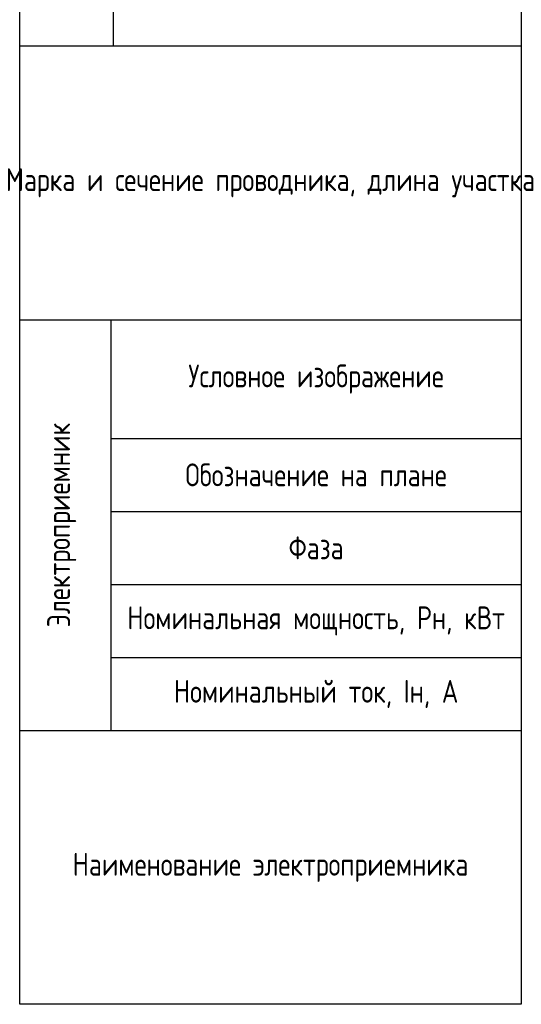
# Model space of a CAD drawing. Header units: millimetres. Extents: x -214 to 283929, y 1291 to 21053.
# Tile 2 of 2: x 0 to 55, y 1346 to 1454. Entities that reach past the tile are written whole.
import ezdxf

# ---------------------------------------------------------------- set-up
doc = ezdxf.new("R2010")
doc.units = ezdxf.units.MM
doc.styles.add('Unecom', font='GOST2304A_0.ttf', dxfattribs={"height": 2.5})

# ---------------------------------------------------------------- blocks, each defined once
blk = doc.blocks.new('_Боковик_схема Юником')
at = {"color": 0, "lineweight": -2, "ltscale": 3}
blk.add_lwpolyline([(0, 232), (55, 232), (55, 0), (0, 0)], close=True, dxfattribs=at)
for points in [[(10.26, 210), (10.26, 105)], [(0, 105), (55, 105)], [(0, 75), (55, 75)], [(10, 75), (10, 30)], [(10, 62), (51.77, 62)], [(10, 62), (55, 62)], [(10, 54), (55, 54)], [(10, 46), (55, 46)], [(10, 38), (55, 38)], [(0, 30), (55, 30)]]:
    blk.add_lwpolyline(points, dxfattribs=at)
at = {"color": 0, "lineweight": -2, "char_height": 2.5, "attachment_point": 5, "style": 'Unecom'}
for s, insert, width in [('Марка и сечение проводника, длина участка', (27.5, 90), 55), ('Условное изображение', (32.5, 68.5), 45), ('Обозначение на плане', (32.5, 58), 45), ('Фаза', (32.5, 50), 45), ('Номинальная мощность, Рн, кВт', (32.5, 42), 45), ('Номинальный ток, Iн, А', (32.5, 34), 45), ('Наименование электроприемника', (27.5, 15), 55)]:
    blk.add_mtext(s, dxfattribs=dict(at, insert=insert, width=width))
at = {"color": 0, "lineweight": -2, "insert": (4.61, 52.5), "char_height": 2.5, "width": 45, "attachment_point": 5, "rotation": 90, "style": 'Unecom'}
blk.add_mtext('Электроприемник', dxfattribs=at)

msp = doc.modelspace()

# ---------------------------------------------------------------- block references
at = {"lineweight": -3}
msp.add_blockref('_Боковик_схема Юником', (0, 1345.99), dxfattribs=at)

doc.saveas('drawing.dxf')
